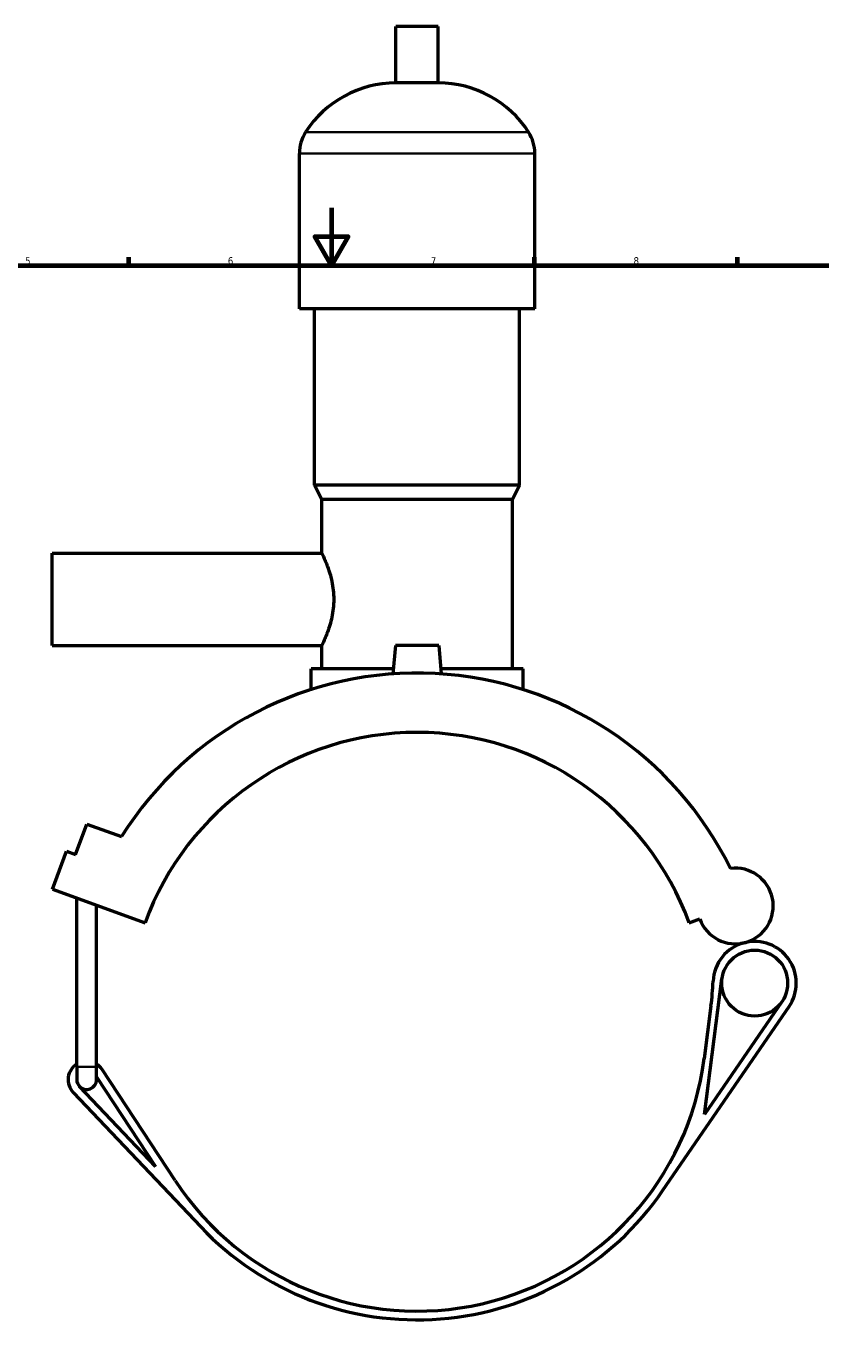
# Model space of a CAD drawing. Header units: millimetres. Extents: x 0 to 995, y -235 to 1211.
# Tile 4 of 7: x 315 to 589, y 201 to 657. Entities that reach past the tile are written whole.
import ezdxf

# ---------------------------------------------------------------- set-up
doc = ezdxf.new("R2010")
doc.units = ezdxf.units.MM
for name, color, linetype, lineweight in [('Border (ISO)', 7, 'Continuous', 70), ('Visible (ISO)', 7, 'Continuous', 50), ('Visible Narrow (ISO)', 7, 'Continuous', 35)]:
    doc.layers.add(name, color=color, linetype=linetype, lineweight=lineweight)
doc.styles.add('Note Text (ISO)', font='tahoma.ttf')

# ---------------------------------------------------------------- blocks, each defined once
blk = doc.blocks.new('Borders Default Border')
at = {"layer": 'Border (ISO)'}
for p, q in [((350.42, 574), (350.42, 576.9)), ((490.58, 574), (490.58, 576.9)), ((560.67, 574), (560.67, 576.9))]:
    blk.add_line(p, q, dxfattribs=at)
at = {"layer": 'Border (ISO)', "flags": 128}
for points in [[(420.5, 594), (420.5, 574), (414.73, 584), (426.27, 584), (420.5, 574)], [(20, 20), (20, 574), (821, 574), (821, 20), (20, 20)]]:
    blk.add_lwpolyline(points, dxfattribs=at)
at = {"layer": 'Border (ISO)', "color": 232, "true_color": 0xca0064, "char_height": 2.5, "attachment_point": 7, "style": 'Note Text (ISO)'}
for s, insert in [('5', (314.64, 574.35)), ('6', (384.66, 574.35)), ('7', (454.77, 574.4)), ('8', (524.81, 574.34))]:
    blk.add_mtext(s, dxfattribs=dict(at, insert=insert))

msp = doc.modelspace()

# ---------------------------------------------------------------- linework, layer by layer
at = {"layer": 'Visible (ISO)'}
for p, q in [((457.349, 656.657), (442.709, 656.657)), ((442.709, 637.137), (442.709, 656.657)), ((457.349, 637.137), (457.349, 656.657)), ((457.349, 637.137), (442.709, 637.137)), ((409.362, 559.057), (409.362, 612.737)), ((490.696, 559.057), (490.696, 612.737)), ((490.696, 559.057), (409.362, 559.057)), ((414.649, 498.057), (414.649, 559.057)), ((485.409, 498.057), (485.409, 559.057)), ((485.409, 498.057), (414.649, 498.057)), ((417.089, 493.177), (414.649, 498.057)), ((482.969, 493.177), (485.409, 498.057)), ((482.969, 493.177), (417.089, 493.177)), ((417.089, 474.657), (417.089, 493.177)), ((482.969, 434.617), (482.969, 493.177)), ((324.029, 442.657), (324.029, 474.657)), ((324.029, 474.657), (417.089, 474.657)), ((324.029, 442.657), (417.089, 442.657)), ((417.089, 434.617), (417.089, 442.657)), ((442.529, 442.657), (441.673, 432.877)), ((457.529, 442.657), (442.529, 442.657)), ((457.529, 442.657), (458.385, 432.877)), ((441.826, 434.617), (413.429, 434.617)), ((413.429, 427.475), (413.429, 434.617)), ((486.629, 434.617), (458.232, 434.617)), ((486.629, 427.475), (486.629, 434.617)), ((332.093, 370.48), (335.924, 381.005)), ((335.924, 381.005), (347.909, 376.643)), ((324.11, 358.488), (328.899, 371.643)), ((328.899, 371.643), (332.093, 370.48)), ((324.11, 358.488), (356.06, 346.859)), ((332.483, 297.057), (332.483, 355.44)), ((339.283, 297.057), (339.283, 352.965)), ((543.998, 346.859), (547.685, 348.201)), ((549.344, 280.667), (555.357, 327.486)), ((576.038, 319.597), (549.344, 280.667)), ((534.977, 254.409), (578.512, 317.901)), ((551.551, 318.113), (549.214, 299.919)), ((332.483, 297.057), (332.483, 292.657)), ((339.283, 292.657), (339.283, 297.057)), ((339.283, 293.673), (359.654, 262.638)), ((366.43, 257.782), (341.233, 296.169)), ((331.238, 288.254), (375.278, 241.796)), ((359.654, 262.638), (333.415, 290.318))]:
    msp.add_line(p, q, dxfattribs=at)
msp.add_circle((566.649, 326.035), 11.385, dxfattribs=at)
for centre, radius, start, end in [((442.709, 600.091), 37.046, 90, 147.38758), ((457.349, 600.091), 37.046, 32.61242, 90), ((422.944, 612.737), 13.582, 147.38758, 180), ((477.114, 612.737), 13.582, 0, 32.61242), ((450.029, 312.657), 120.51, 26.08123, 147.92972), ((450.029, 312.657), 100, 20, 160), ((559.973, 352.673), 13.077, 200, 97.49331), ((566.649, 326.035), 14.385, 104.06913, 177.58735), ((566.649, 326.035), 14.385, 325.56227, 104.06913), ((452.366, 330.851), 100, 352.68191, 357.58735), ((335.883, 292.657), 6.4, 122.08995, 223.46951), ((335.883, 292.657), 6.4, 33.28105, 57.91005), ((450.029, 312.657), 100, 213.28105, 352.68191), ((335.883, 292.657), 3.4, 180, 223.46951), ((335.883, 292.657), 3.4, 223.46951, 0), ((450.029, 312.657), 103, 223.46951, 325.56227)]:
    msp.add_arc(centre, radius, start, end, dxfattribs=at)
msp.add_open_spline([(417.089, 474.657), (417.089, 474.657), (417.138, 474.557), (417.336, 474.144), (417.485, 473.83), (417.86, 473.008), (418.086, 472.499), (418.575, 471.33), (418.837, 470.671), (419.606, 468.567), (420.171, 466.792), (420.788, 463.845), (420.955, 462.817), (421.18, 460.735), (421.236, 459.682), (421.236, 457.632), (421.18, 456.579), (420.955, 454.497), (420.788, 453.468), (420.171, 450.522), (419.606, 448.746), (418.837, 446.643), (418.575, 445.983), (418.086, 444.815), (417.86, 444.306), (417.485, 443.484), (417.336, 443.17), (417.138, 442.756), (417.089, 442.657), (417.089, 442.657)], degree=3, knots=[2.4569293, 2.4569293, 2.4569293, 2.4569293, 2.7636781, 2.7636781, 3.0704269, 3.0704269, 3.3771757, 3.3771757, 3.6839245, 3.6839245, 4.2988915, 4.2988915, 4.6063751, 4.6063751, 4.9138586, 4.9138586, 5.2213421, 5.2213421, 5.5288257, 5.5288257, 6.1437927, 6.1437927, 6.4505415, 6.4505415, 6.7572903, 6.7572903, 7.0640391, 7.0640391, 7.3707879, 7.3707879, 7.3707879, 7.3707879], dxfattribs=at)
at = {"layer": 'Visible Narrow (ISO)'}
for p, q in [((488.08, 620.057), (411.978, 620.057)), ((490.195, 612.737), (409.863, 612.737)), ((332.525, 297.057), (339.241, 297.057))]:
    msp.add_line(p, q, dxfattribs=at)

# ---------------------------------------------------------------- block references
msp.add_blockref('Borders Default Border', (0, 0))

doc.saveas('drawing.dxf')
